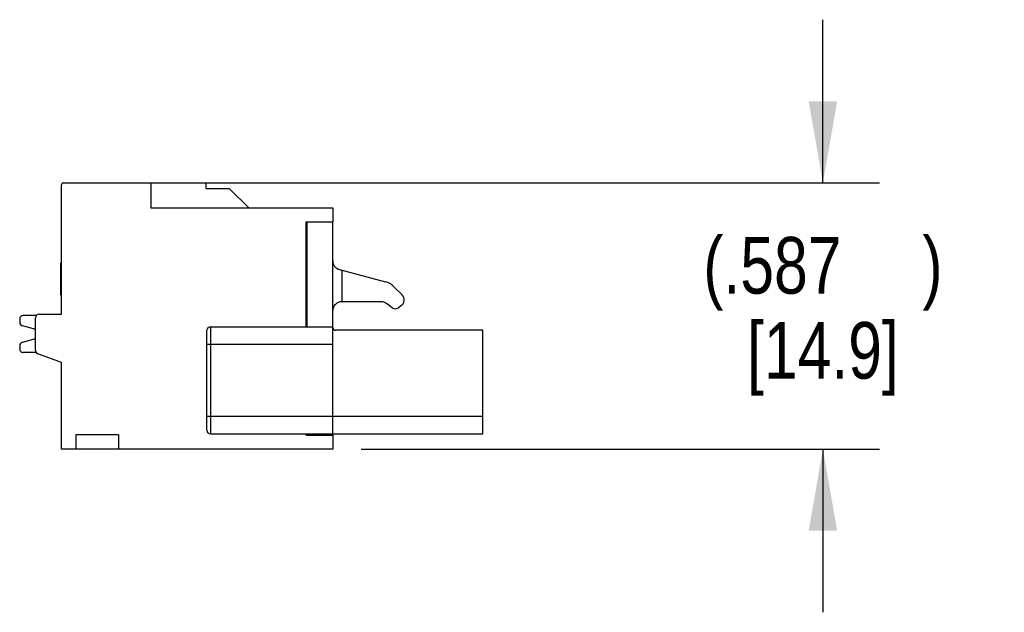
# Model space of a CAD drawing. Header units: inches. Extents: x 0.2 to 16.8, y 0.1 to 10.8.
# Tile 14 of 28: x 12.4 to 14.6, y 3.7 to 5. Entities that reach past the tile are written whole.
import ezdxf

# ---------------------------------------------------------------- set-up
doc = ezdxf.new("R2010")
doc.units = ezdxf.units.IN
doc.header["$LTSCALE"] = 0.935
doc.header["$MEASUREMENT"] = 0
doc.layers.get('0').update_dxf_attribs({"linetype": 'CONTINUOUS'})
doc.layers.add('DIMENSIONS', color=7, linetype='CONTINUOUS')
doc.styles.get("Standard").update_dxf_attribs({"font": 'txt', "width": 0.8})
doc.dimstyles.new('DIMSTYLE_1', dxfattribs={"dimtxt": 0.125, "dimasz": 0.18, "dimexe": 0.125, "dimexo": 0.0625, "dimgap": 0.0625, "dimtad": 0, "dimtih": 1, "dimtoh": 1, "dimdec": 3, "dimzin": 4, "dimdsep": 46, "dimtxsty": 'STANDARD', "dimblk": '_FILLED', "dimblk1": '_FILLED', "dimblk2": '_FILLED', "dimcen": 0.09, "dimadec": 0, "dimazin": 0, "dimtp": 0.01, "dimtm": 0.01, "dimtfac": 1, "dimtdec": 3, "dimtofl": 0, "dimtmove": 0, "dimatfit": 3, "dimldrblk": '_FILLED', "dimfxl": 1, "dimtolj": 1, "dimtzin": 4, "dimarcsym": 0})

# ---------------------------------------------------------------- blocks, each defined once
blk = doc.blocks.new('_FILLED')
at = {"color": 0, "linetype": 'BYBLOCK'}
blk.add_solid([(0, 0), (-1, 0.174), (-1, -0.174)], dxfattribs=at)
blk = doc.blocks.new('*D8')
at = {"layer": 'DIMENSIONS', "color": 2, "linetype": 'CONTINUOUS'}
for p, q in [((14.1705, 4.6049), (14.1705, 4.9649)), ((12.7507, 4.6049), (14.2955, 4.6049)), ((13.1523, 4.0183), (14.2955, 4.0183)), ((14.1705, 4.0183), (14.1705, 3.6583))]:
    blk.add_line(p, q, dxfattribs=at)
at = {"layer": 'DIMENSIONS', "color": 2, "linetype": 'CONTINUOUS', "xscale": 0.18, "yscale": 0.18, "zscale": 0.18}
for p, rotation in [((14.1705, 4.6049), 270), ((14.1705, 4.0183), 90)]:
    blk.add_blockref('_FILLED', p, dxfattribs=dict(at, rotation=rotation))
at = {"layer": 'DIMENSIONS', "color": 2, "linetype": 'CONTINUOUS', "insert": (14.1705, 4.4859), "char_height": 0.125, "width": 0.8, "attachment_point": 2, "line_spacing_factor": 0.9}
blk.add_mtext('(.587{\\Ftxt.shx;\\W1.600000;\\H0.125000; })\\P[14.9]', dxfattribs=at)

msp = doc.modelspace()

# ---------------------------------------------------------------- linework, layer by layer
at = {"color": 7, "linetype": 'CONTINUOUS'}
for p, q in [((12.4953, 4.6049), (12.8102, 4.6049)), ((12.6882, 4.6049), (12.6882, 4.5498)), ((12.8102, 4.5928), (12.8102, 4.6049)), ((12.4913, 4.3156), (12.4913, 4.601)), ((12.8102, 4.5928), (12.8575, 4.5928)), ((12.9047, 4.5498), (12.8616, 4.5929)), ((12.6882, 4.5498), (13.0898, 4.5498)), ((13.0898, 4.5498), (13.0898, 4.5193)), ((13.0307, 4.288), (13.0307, 4.5193)), ((13.0307, 4.5193), (13.0898, 4.5193)), ((13.0327, 4.5183), (13.0327, 4.288)), ((13.0898, 4.5183), (13.0327, 4.5183)), ((13.0685, 4.5193), (13.0685, 4.5183)), ((13.0898, 4.0498), (13.0898, 4.5183)), ((12.4903, 4.3573), (12.4903, 4.4292)), ((12.4913, 4.4292), (12.4903, 4.4292)), ((12.4913, 4.4263), (12.4903, 4.4263)), ((12.4913, 4.426), (12.4903, 4.426)), ((12.4913, 4.4258), (12.4903, 4.4258)), ((12.4913, 4.4257), (12.4903, 4.4257)), ((12.4913, 4.4213), (12.4903, 4.4213)), ((12.4913, 4.4085), (12.4903, 4.4085)), ((13.1044, 4.414), (13.2061, 4.3871)), ((13.1094, 4.4127), (13.1094, 4.3431)), ((12.4913, 4.3885), (12.4903, 4.3885)), ((12.4913, 4.3685), (12.4903, 4.3685)), ((13.2238, 4.3769), (13.2426, 4.3582)), ((12.4913, 4.3592), (12.4903, 4.3592)), ((12.4913, 4.3573), (12.4903, 4.3573)), ((13.1961, 4.3431), (13.1094, 4.3431)), ((13.2205, 4.3297), (13.2079, 4.3392)), ((13.2409, 4.3345), (13.2346, 4.3297)), ((12.3993, 4.3049), (12.3993, 4.2975)), ((12.4361, 4.3128), (12.4072, 4.3128)), ((12.4342, 4.2355), (12.4342, 4.3077)), ((12.4421, 4.3156), (12.4913, 4.3156)), ((12.43, 4.2833), (12.4052, 4.2899)), ((12.8122, 4.0596), (12.8122, 4.2801)), ((12.8201, 4.288), (12.8201, 4.0518)), ((12.8201, 4.288), (13.0898, 4.288)), ((13.4205, 4.2801), (13.0957, 4.2801)), ((13.4205, 4.0518), (13.4205, 4.2801)), ((12.4052, 4.2538), (12.43, 4.2604)), ((12.3993, 4.2462), (12.3993, 4.2388)), ((13.0898, 4.2486), (12.8122, 4.2486)), ((12.4358, 4.2309), (12.4072, 4.2309)), ((12.4913, 4.2093), (12.4394, 4.2281)), ((12.4913, 4.0183), (12.4913, 4.2093)), ((12.8122, 4.0911), (13.4205, 4.0911)), ((12.5228, 4.0498), (12.5228, 4.0183)), ((12.6173, 4.0498), (12.5228, 4.0498)), ((12.6173, 4.0498), (12.6173, 4.0183)), ((12.8201, 4.0518), (13.4205, 4.0518)), ((13.0307, 4.0488), (13.0307, 4.0518)), ((13.0307, 4.0488), (13.0898, 4.0488)), ((13.0327, 4.0518), (13.0327, 4.0498)), ((13.0327, 4.0498), (13.0898, 4.0498)), ((13.0846, 4.0498), (13.0846, 4.0488)), ((13.0898, 4.0488), (13.0898, 4.0183)), ((13.0898, 4.0183), (12.4913, 4.0183))]:
    msp.add_line(p, q, dxfattribs=at)
for centre, radius, start, end in [((12.4953, 4.601), 0.00394, 90, 180), ((12.8575, 4.6794), 0.0865, 270.001, 272.723), ((13.1094, 4.4331), 0.0197, 180, 255.16), ((13.1961, 4.349), 0.0394, 45.0887, 75.16), ((13.1094, 4.3234), 0.0197, 90, 180), ((13.1961, 4.3234), 0.0197, 53.1301, 90), ((13.2315, 4.347), 0.0157, 306.8699, 45.0887), ((13.2275, 4.3392), 0.0118, 233.1301, 306.8699), ((12.4072, 4.3049), 0.00787, 90, 180), ((12.4421, 4.3077), 0.00787, 90, 180), ((12.4072, 4.2975), 0.00787, 180, 255), ((12.4269, 4.2719), 0.0118, 51.5377, 75), ((12.8201, 4.2801), 0.00787, 90, 180), ((13.0957, 4.286), 0.00591, 180, 270), ((12.4269, 4.2719), 0.0118, 285, 308.4623), ((12.4072, 4.2462), 0.00787, 105, 180), ((12.4072, 4.2388), 0.00787, 180, 270), ((12.4421, 4.2355), 0.00787, 180, 250), ((12.8201, 4.0596), 0.00787, 180, 270)]:
    msp.add_arc(centre, radius, start, end, dxfattribs=at)

# ---------------------------------------------------------------- dimensions: what is measured, and where the dimension line sits
at = {"layer": 'DIMENSIONS', "color": 2, "linetype": 'CONTINUOUS'}
dim = msp.add_linear_dim(base=(14.1705, 4.0183), p1=(12.6882, 4.6049), p2=(13.0898, 4.0183), angle=270, text='(<>)', dimstyle='DIMSTYLE_1', dxfattribs=at)
dim.commit()
dim.dimension.update_dxf_attribs({"geometry": '*D8', "text_midpoint": (14.1705, 4.3297), "dimtype": 160})

doc.saveas('drawing.dxf')
